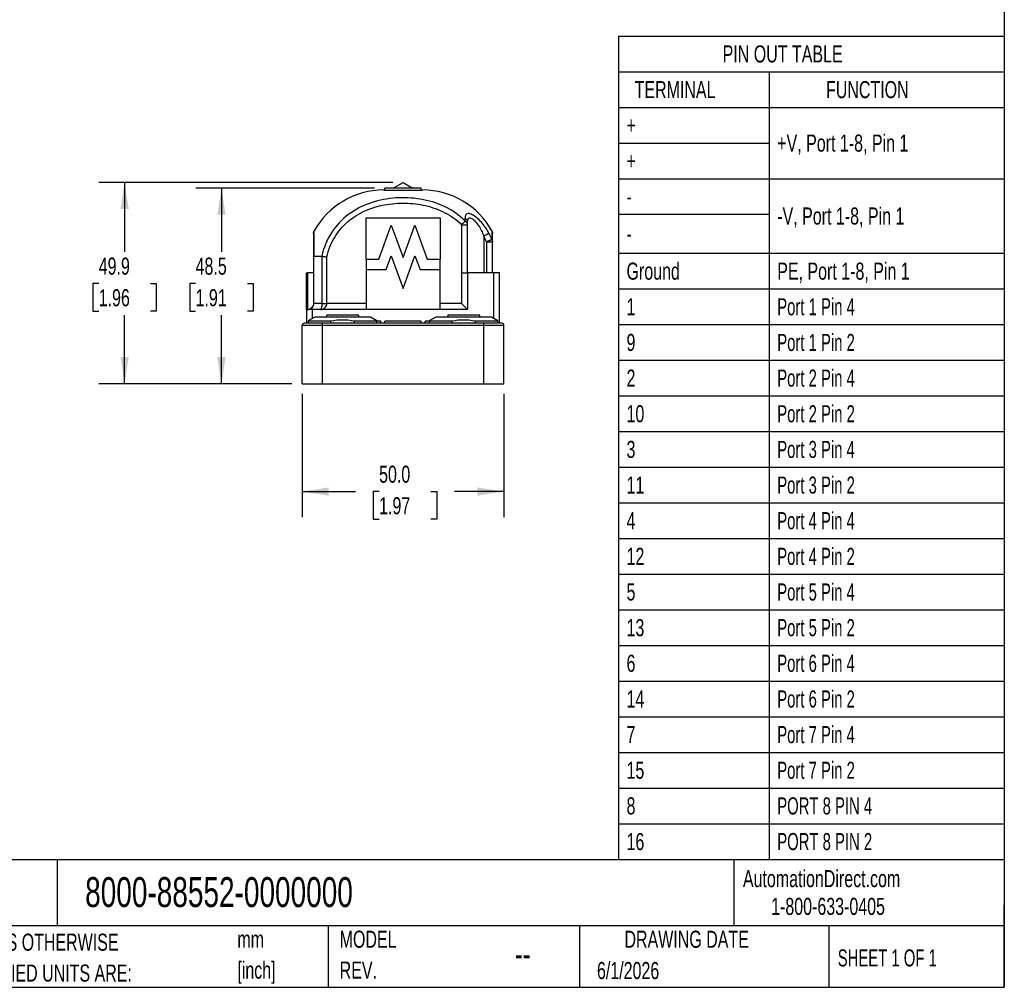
# Model space of a CAD drawing. Header units: millimetres. Extents: x 13 to 546, y 13 to 419.
# Tile 4 of 11: x 302 to 546, y 13 to 252. Entities that reach past the tile are written whole.
import ezdxf

# ---------------------------------------------------------------- set-up
doc = ezdxf.new("R2010")
doc.units = ezdxf.units.MM
doc.header["$LTSCALE"] = 2
doc.linetypes.add('SLD-Solid', pattern=[0])
doc.layers.add('DIMENSIONS', color=140, linetype='SLD-Solid', lineweight=25)
doc.layers.add('TEXT', color=140, linetype='SLD-Solid', lineweight=25)
doc.styles.add('SLDTEXTSTYLE0', font='TXT', dxfattribs={"width": 0.7})
doc.styles.add('SLDTEXTSTYLE1', font='TXT', dxfattribs={"width": 0.65})
doc.dimstyles.new('SLDDIMSTYLE0', dxfattribs={"dimtxt": 4.316016, "dimasz": 6.604, "dimexe": 0, "dimexo": 0.0625, "dimgap": 1.079004, "dimtad": 0, "dimtih": 1, "dimtoh": 1, "dimdec": 1, "dimrnd": 1e-09, "dimzin": 4, "dimdsep": 46, "dimtxsty": 'SLDTEXTSTYLE0', "dimsah": 1, "dimcen": 0.09, "dimadec": 0, "dimazin": 1, "dimtfac": 1, "dimtdec": 1, "dimtofl": 0, "dimtmove": 0, "dimatfit": 3, "dimfxl": 0, "dimfrac": 2, "dimtolj": 1, "dimtzin": 12, "dimarcsym": 0})
doc.dimstyles.new('SLDDIMSTYLE2', dxfattribs={"dimtxt": 4.316016, "dimasz": 6.604, "dimexe": 0, "dimexo": 0.0625, "dimgap": 1.079004, "dimtad": 0, "dimtih": 1, "dimtoh": 1, "dimdec": 1, "dimrnd": 1e-09, "dimzin": 12, "dimdsep": 46, "dimtxsty": 'SLDTEXTSTYLE0', "dimsah": 1, "dimcen": 0.09, "dimadec": 0, "dimazin": 3, "dimtfac": 1, "dimtdec": 1, "dimtofl": 0, "dimtmove": 0, "dimatfit": 3, "dimfxl": 0, "dimfrac": 2, "dimtolj": 1, "dimtzin": 12, "dimarcsym": 0})

# ---------------------------------------------------------------- blocks, each defined once
blk = doc.blocks.new('SW_NOTE_0')
at = {"layer": 'TEXT', "color": 0, "char_height": 4.233, "attachment_point": 1, "style": 'SLDTEXTSTYLE0'}
for s, insert in [('mm', (0, 5.46)), ('[inch]', (0, -2.19))]:
    blk.add_mtext(s, dxfattribs=dict(at, insert=insert))
blk = doc.blocks.new('SW_NOTE_0_1')
at = {"layer": 'TEXT', "color": 0, "char_height": 4.2333, "attachment_point": 1, "style": 'SLDTEXTSTYLE0'}
for s, insert in [('UNLESS OTHERWISE', (0, 5.46)), ('SPECIFIED UNITS ARE:', (0, -2.19))]:
    blk.add_mtext(s, dxfattribs=dict(at, insert=insert))
blk = doc.blocks.new('SW_NOTE_0_6')
at = {"layer": 'TEXT', "color": 0, "char_height": 4.233, "attachment_point": 1, "style": 'SLDTEXTSTYLE0'}
for s, insert in [('MODEL', (0, 5.46)), ('REV.', (0, -2.19))]:
    blk.add_mtext(s, dxfattribs=dict(at, insert=insert))
blk = doc.blocks.new('SW_TABLEANNOTATION_0')
at = {"layer": 'TEXT', "color": 0}
for p, q in [((0, 0), (0, -8.83)), ((0, 0), (37.34, 0)), ((37.34, 0), (95.59, 0)), ((95.59, 0), (95.59, -8.83)), ((0, -8.83), (0, -17.67)), ((0, -8.83), (37.34, -8.83)), ((37.34, -8.83), (37.34, -17.67)), ((37.34, -8.83), (95.59, -8.83)), ((95.59, -8.83), (95.59, -17.67)), ((0, -17.67), (0, -26.5)), ((0, -17.67), (37.34, -17.67)), ((37.34, -17.67), (37.34, -26.5)), ((37.34, -17.67), (95.59, -17.67)), ((37.34, -17.67), (95.59, -17.67)), ((95.59, -17.67), (95.59, -26.5)), ((0, -26.5), (0, -35.34)), ((0, -26.5), (37.34, -26.5)), ((37.34, -26.5), (37.34, -35.34)), ((95.59, -26.5), (95.59, -35.34)), ((0, -35.34), (0, -44.17)), ((0, -35.34), (37.34, -35.34)), ((37.34, -35.34), (37.34, -44.17)), ((37.34, -35.34), (95.59, -35.34)), ((37.34, -35.34), (95.59, -35.34)), ((95.59, -35.34), (95.59, -44.17)), ((0, -44.17), (0, -53.82)), ((0, -44.17), (37.34, -44.17)), ((37.34, -44.17), (37.34, -53.82)), ((95.59, -44.17), (95.59, -53.82)), ((0, -53.82), (0, -62.65)), ((0, -53.82), (37.34, -53.82)), ((37.34, -53.82), (37.34, -62.65)), ((37.34, -53.82), (95.59, -53.82)), ((95.59, -53.82), (95.59, -62.65)), ((0, -62.65), (0, -71.49)), ((0, -62.65), (37.34, -62.65)), ((37.34, -62.65), (37.34, -71.49)), ((37.34, -62.65), (95.59, -62.65)), ((95.59, -62.65), (95.59, -71.49)), ((0, -71.49), (0, -80.32)), ((0, -71.49), (37.34, -71.49)), ((37.34, -71.49), (37.34, -80.32)), ((37.34, -71.49), (95.59, -71.49)), ((95.59, -71.49), (95.59, -80.32)), ((0, -80.32), (0, -89.16)), ((0, -80.32), (37.34, -80.32)), ((37.34, -80.32), (37.34, -89.16)), ((37.34, -80.32), (95.59, -80.32)), ((95.59, -80.32), (95.59, -89.16)), ((0, -89.16), (0, -97.99)), ((0, -89.16), (37.34, -89.16)), ((37.34, -89.16), (37.34, -97.99)), ((37.34, -89.16), (95.59, -89.16)), ((95.59, -89.16), (95.59, -97.99)), ((0, -97.99), (0, -106.83)), ((0, -97.99), (37.34, -97.99)), ((37.34, -97.99), (37.34, -106.83)), ((37.34, -97.99), (95.59, -97.99)), ((95.59, -97.99), (95.59, -106.83)), ((0, -106.83), (0, -115.66)), ((0, -106.83), (37.34, -106.83)), ((37.34, -106.83), (37.34, -115.66)), ((37.34, -106.83), (95.59, -106.83)), ((95.59, -106.83), (95.59, -115.66)), ((0, -115.66), (0, -124.5)), ((0, -115.66), (37.34, -115.66)), ((37.34, -115.66), (37.34, -124.5)), ((37.34, -115.66), (95.59, -115.66)), ((95.59, -115.66), (95.59, -124.5)), ((0, -124.5), (0, -133.33)), ((0, -124.5), (37.34, -124.5)), ((37.34, -124.5), (37.34, -133.33)), ((37.34, -124.5), (95.59, -124.5)), ((95.59, -124.5), (95.59, -133.33)), ((0, -133.33), (0, -142.17)), ((0, -133.33), (37.34, -133.33)), ((37.34, -133.33), (37.34, -142.17)), ((37.34, -133.33), (95.59, -133.33)), ((95.59, -133.33), (95.59, -142.17)), ((0, -142.17), (0, -151)), ((0, -142.17), (37.34, -142.17)), ((37.34, -142.17), (37.34, -151)), ((37.34, -142.17), (95.59, -142.17)), ((95.59, -142.17), (95.59, -151)), ((0, -151), (0, -159.84)), ((0, -151), (37.34, -151)), ((37.34, -151), (37.34, -159.84)), ((37.34, -151), (95.59, -151)), ((95.59, -151), (95.59, -159.84)), ((0, -159.84), (0, -168.67)), ((0, -159.84), (37.34, -159.84)), ((37.34, -159.84), (37.34, -168.67)), ((37.34, -159.84), (95.59, -159.84)), ((95.59, -159.84), (95.59, -168.67)), ((0, -168.67), (0, -177.51)), ((0, -168.67), (37.34, -168.67)), ((37.34, -168.67), (37.34, -177.51)), ((37.34, -168.67), (95.59, -168.67)), ((95.59, -168.67), (95.59, -177.51)), ((0, -177.51), (0, -186.34)), ((0, -177.51), (37.34, -177.51)), ((37.34, -177.51), (37.34, -186.34)), ((37.34, -177.51), (95.59, -177.51)), ((95.59, -177.51), (95.59, -186.34)), ((0, -186.34), (0, -195.18)), ((0, -186.34), (37.34, -186.34)), ((37.34, -186.34), (37.34, -195.18)), ((37.34, -186.34), (95.59, -186.34)), ((95.59, -186.34), (95.59, -195.18)), ((0, -195.18), (0, -204.01)), ((0, -195.18), (37.34, -195.18)), ((37.34, -195.18), (37.34, -204.01)), ((37.34, -195.18), (95.59, -195.18)), ((95.59, -195.18), (95.59, -204.01)), ((0, -204.01), (37.34, -204.01)), ((37.34, -204.01), (95.59, -204.01))]:
    blk.add_line(p, q, dxfattribs=at)
at = {"layer": 'TEXT', "color": 0, "attachment_point": 1}
for s, insert, char_height, style in [('PIN OUT TABLE', (25.82, -2.31), 4.2333, 'SLDTEXTSTYLE0'), ('TERMINAL', (4, -11.15), 4.233, 'SLDTEXTSTYLE0'), ('FUNCTION', (51.43, -11.15), 4.233, 'SLDTEXTSTYLE0'), ('+', (2, -19.98), 4.23, 'SLDTEXTSTYLE0'), ('+V, Port 1-8, Pin 1', (39.34, -24.4), 4.2333, 'SLDTEXTSTYLE0'), ('+', (2, -28.82), 4.23, 'SLDTEXTSTYLE0'), ('-', (2, -37.65), 4.23, 'SLDTEXTSTYLE0'), ('-V, Port 1-8, Pin 1', (39.34, -42.47), 4.2333, 'SLDTEXTSTYLE0'), ('-', (2, -46.89), 4.23, 'SLDTEXTSTYLE0'), ('Ground', (2, -56.13), 4.233, 'SLDTEXTSTYLE0'), ('PE, Port 1-8, Pin 1', (39.34, -56.13), 4.2333, 'SLDTEXTSTYLE0'), ('1', (2, -64.96), 4.23, 'SLDTEXTSTYLE0'), ('Port 1 Pin 4', (39.34, -64.96), 4.2333, 'SLDTEXTSTYLE1'), ('9', (2, -73.8), 4.23, 'SLDTEXTSTYLE0'), ('Port 1 Pin 2', (39.34, -73.8), 4.2333, 'SLDTEXTSTYLE1'), ('2', (2, -82.63), 4.23, 'SLDTEXTSTYLE0'), ('Port 2 Pin 4', (39.34, -82.63), 4.2333, 'SLDTEXTSTYLE1'), ('10', (2, -91.47), 4.233, 'SLDTEXTSTYLE0'), ('Port 2 Pin 2', (39.34, -91.47), 4.2333, 'SLDTEXTSTYLE1'), ('3', (2, -100.3), 4.23, 'SLDTEXTSTYLE0'), ('Port 3 Pin 4', (39.34, -100.3), 4.2333, 'SLDTEXTSTYLE1'), ('11', (2, -109.14), 4.233, 'SLDTEXTSTYLE0'), ('Port 3 Pin 2', (39.34, -109.14), 4.2333, 'SLDTEXTSTYLE1'), ('4', (2, -117.97), 4.23, 'SLDTEXTSTYLE0'), ('Port 4 Pin 4', (39.34, -117.97), 4.2333, 'SLDTEXTSTYLE1'), ('12', (2, -126.81), 4.233, 'SLDTEXTSTYLE0'), ('Port 4 Pin 2', (39.34, -126.81), 4.2333, 'SLDTEXTSTYLE1'), ('5', (2, -135.64), 4.23, 'SLDTEXTSTYLE0'), ('Port 5 Pin 4', (39.34, -135.64), 4.2333, 'SLDTEXTSTYLE1'), ('13', (2, -144.48), 4.233, 'SLDTEXTSTYLE0'), ('Port 5 Pin 2', (39.34, -144.48), 4.2333, 'SLDTEXTSTYLE1'), ('6', (2, -153.31), 4.23, 'SLDTEXTSTYLE0'), ('Port 6 Pin 4', (39.34, -153.31), 4.2333, 'SLDTEXTSTYLE1'), ('14', (2, -162.15), 4.233, 'SLDTEXTSTYLE0'), ('Port 6 Pin 2', (39.34, -162.15), 4.2333, 'SLDTEXTSTYLE1'), ('Port 7 Pin 4', (39.34, -170.98), 4.2333, 'SLDTEXTSTYLE1'), ('7', (2, -170.98), 4.23, 'SLDTEXTSTYLE0'), ('15', (2, -179.82), 4.233, 'SLDTEXTSTYLE0'), ('Port 7 Pin 2', (39.34, -179.82), 4.2333, 'SLDTEXTSTYLE1'), ('8', (2, -188.65), 4.23, 'SLDTEXTSTYLE0'), ('PORT 8 PIN 4', (39.34, -188.65), 4.2333, 'SLDTEXTSTYLE1'), ('16', (2, -197.49), 4.233, 'SLDTEXTSTYLE0'), ('PORT 8 PIN 2', (39.34, -197.49), 4.2333, 'SLDTEXTSTYLE1')]:
    blk.add_mtext(s, dxfattribs=dict(at, insert=insert, char_height=char_height, style=style))
blk = doc.blocks.new('_D_3')
at = {"layer": 'DIMENSIONS'}
for p, q in [((372.19, 159.73), (372.19, 129.2)), ((422.19, 159.73), (422.19, 129.2)), ((372.19, 135.55), (385.4, 135.55)), ((391.25, 135.55), (389.8, 135.55)), ((389.8, 135.55), (389.8, 128.69)), ((404.07, 135.55), (405.52, 135.55)), ((405.52, 135.55), (405.52, 128.69)), ((422.19, 135.55), (409.92, 135.55)), ((389.8, 128.69), (391.25, 128.69)), ((405.52, 128.69), (404.07, 128.69))]:
    blk.add_line(p, q, dxfattribs=at)
for points in [[(372.19, 135.55), (378.79, 134.53), (378.79, 136.57)], [(422.19, 135.55), (415.59, 136.57), (415.59, 134.53)]]:
    blk.add_solid(points, dxfattribs=at)
at = {"layer": 'DIMENSIONS', "char_height": 4.233, "attachment_point": 1, "style": 'SLDTEXTSTYLE0'}
for s, insert in [('50.0', (391.25, 141.97)), ('1.97', (391.25, 134.15))]:
    blk.add_mtext(s, dxfattribs=dict(at, insert=insert))
blk = doc.blocks.new('_D_4')
at = {"layer": 'DIMENSIONS'}
for p, q in [((390.14, 210.77), (345.84, 210.77)), ((352.19, 210.77), (352.19, 194.93)), ((345.78, 187.11), (344.33, 187.11)), ((344.33, 187.11), (344.33, 180.25)), ((358.6, 187.11), (360.05, 187.11)), ((360.05, 187.11), (360.05, 180.25)), ((344.33, 180.25), (345.78, 180.25)), ((352.19, 162.27), (352.19, 179.28)), ((360.05, 180.25), (358.6, 180.25)), ((369.65, 162.27), (345.84, 162.27))]:
    blk.add_line(p, q, dxfattribs=at)
for points in [[(352.19, 210.77), (351.17, 204.17), (353.21, 204.17)], [(352.19, 162.27), (353.21, 168.88), (351.17, 168.88)]]:
    blk.add_solid(points, dxfattribs=at)
at = {"layer": 'DIMENSIONS', "char_height": 4.233, "attachment_point": 1, "style": 'SLDTEXTSTYLE0'}
for s, insert in [('48.5', (345.78, 193.53)), ('1.91', (345.78, 185.7))]:
    blk.add_mtext(s, dxfattribs=dict(at, insert=insert))
blk = doc.blocks.new('_D_5')
at = {"layer": 'DIMENSIONS'}
for p, q in [((394.64, 212.17), (321.84, 212.17)), ((328.19, 212.17), (328.19, 194.93)), ((321.78, 187.11), (320.33, 187.11)), ((320.33, 187.11), (320.33, 180.25)), ((334.6, 187.11), (336.05, 187.11)), ((336.05, 187.11), (336.05, 180.25)), ((320.33, 180.25), (321.78, 180.25)), ((328.19, 162.27), (328.19, 179.28)), ((336.05, 180.25), (334.6, 180.25)), ((369.65, 162.27), (321.84, 162.27))]:
    blk.add_line(p, q, dxfattribs=at)
for points in [[(328.19, 212.17), (327.17, 205.56), (329.21, 205.56)], [(328.19, 162.27), (329.21, 168.88), (327.17, 168.88)]]:
    blk.add_solid(points, dxfattribs=at)
at = {"layer": 'DIMENSIONS', "char_height": 4.233, "attachment_point": 1, "style": 'SLDTEXTSTYLE0'}
for s, insert in [('49.9', (321.78, 193.53)), ('1.96', (321.78, 185.7))]:
    blk.add_mtext(s, dxfattribs=dict(at, insert=insert))

msp = doc.modelspace()

# ---------------------------------------------------------------- linework, layer by layer
for p, q in [((392.38, 210.27), (401.98, 210.27)), ((392.68, 210.27), (392.68, 210.77)), ((401.68, 210.77), (392.68, 210.77)), ((394.77, 210.77), (397.18, 212.17)), ((397.18, 212.17), (399.59, 210.77)), ((401.68, 210.27), (401.68, 210.77)), ((388.01, 203.38), (406.35, 203.38)), ((388.01, 193.17), (388.01, 203.38)), ((406.35, 203.38), (406.35, 193.17)), ((391.21, 193.17), (394.27, 201.59)), ((394.27, 201.59), (397.18, 193.56)), ((397.18, 193.56), (400.1, 201.59)), ((400.1, 201.59), (403.15, 193.17)), ((411.68, 201.67), (411.68, 189.77)), ((411.68, 201.67), (413.18, 201.67)), ((413.18, 201.67), (413.18, 202.31)), ((413.18, 189.77), (413.18, 201.67)), ((417.18, 198.89), (417.18, 189.77)), ((417.88, 197.43), (417.88, 189.77)), ((417.88, 197.43), (419.38, 197.43)), ((419.38, 189.77), (419.38, 197.43)), ((374.98, 193.71), (374.98, 182.17)), ((375.11, 182.17), (375.11, 193.83)), ((377.04, 193.84), (375.13, 193.84)), ((377.05, 193.84), (377.05, 182.17)), ((378.3, 182.17), (378.3, 193.71)), ((388.01, 193.17), (391.21, 193.17)), ((388.01, 193.17), (388.01, 190.54)), ((392.98, 190.54), (394.23, 193.98)), ((394.23, 193.98), (397.18, 185.87)), ((397.18, 185.87), (400.13, 193.98)), ((400.13, 193.98), (401.38, 190.54)), ((403.15, 193.17), (406.35, 193.17)), ((406.35, 190.54), (406.35, 193.17)), ((388.01, 190.54), (388.01, 180.67)), ((388.01, 190.54), (392.98, 190.54)), ((401.38, 190.54), (406.35, 190.54)), ((406.35, 180.67), (406.35, 190.54)), ((373.28, 189.77), (373.48, 189.77)), ((373.28, 180.67), (373.28, 189.77)), ((373.48, 189.77), (373.48, 180.67)), ((374.98, 189.77), (373.48, 189.77)), ((411.68, 189.77), (411.68, 182.17)), ((411.68, 189.77), (413.18, 189.77)), ((413.18, 189.77), (413.18, 180.67)), ((419.58, 189.77), (413.18, 189.77)), ((421.08, 189.77), (419.58, 189.77)), ((419.58, 189.77), (419.58, 178.49)), ((421.08, 177.27), (421.08, 189.77)), ((373.28, 180.67), (373.28, 177.27)), ((374.78, 180.67), (373.28, 180.67)), ((413.18, 180.67), (374.78, 180.67)), ((374.78, 178.48), (374.78, 180.67)), ((377.05, 182.17), (375.11, 182.17)), ((388.01, 182.17), (378.3, 182.17)), ((411.68, 182.17), (406.35, 182.17)), ((411.68, 182.17), (413.18, 180.67)), ((375.29, 178.77), (373.69, 177.85)), ((389.09, 178.77), (375.29, 178.77)), ((378.27, 179.27), (378.09, 178.77)), ((386.11, 179.27), (378.27, 179.27)), ((386.29, 178.77), (386.11, 179.27)), ((390.69, 177.85), (389.09, 178.77)), ((405.29, 178.77), (403.69, 177.85)), ((419.09, 178.77), (405.29, 178.77)), ((416.11, 179.27), (408.32, 179.27)), ((416.29, 178.77), (416.11, 179.27)), ((420.69, 177.85), (419.09, 178.77)), ((372.19, 162.27), (372.19, 176.77)), ((372.19, 176.77), (377.19, 176.77)), ((377.19, 177.27), (372.69, 177.27)), ((373.69, 177.85), (373.69, 177.27)), ((373.69, 177.85), (379.32, 177.85)), ((377.19, 176.77), (377.19, 177.27)), ((417.19, 177.27), (377.19, 177.27)), ((377.19, 176.77), (417.19, 176.77)), ((377.19, 162.27), (377.19, 176.77)), ((379.32, 177.27), (379.32, 177.85)), ((385.06, 177.85), (390.69, 177.85)), ((385.06, 177.85), (385.06, 177.27)), ((390.69, 177.27), (390.69, 177.85)), ((391.69, 177.77), (390.69, 177.77)), ((391.69, 177.27), (391.69, 177.77)), ((392.69, 177.27), (392.69, 177.77)), ((401.69, 177.77), (392.69, 177.77)), ((401.69, 177.27), (401.69, 177.77)), ((402.69, 177.27), (402.69, 177.77)), ((403.69, 177.77), (402.69, 177.77)), ((403.69, 177.85), (403.69, 177.27)), ((403.69, 177.85), (409.32, 177.85)), ((409.32, 177.27), (409.32, 177.85)), ((415.06, 177.85), (420.69, 177.85)), ((415.06, 177.85), (415.06, 177.27)), ((417.19, 176.77), (417.19, 177.27)), ((421.69, 177.27), (417.19, 177.27)), ((417.19, 162.27), (417.19, 176.77)), ((417.19, 176.77), (422.19, 176.77)), ((420.69, 177.27), (420.69, 177.85)), ((422.19, 162.27), (422.19, 176.77)), ((372.19, 162.27), (377.19, 162.27)), ((377.19, 162.27), (417.19, 162.27)), ((417.19, 162.27), (422.19, 162.27))]:
    msp.add_line(p, q)
for centre, radius, start, end in [((392.38, 190.61), 19.67, 90, 151.0694), ((401.98, 190.61), 19.67, 28.9306, 90), ((401.7, 190.57), 17.57, 22.957, 28.2412), ((372.69, 176.77), 0.5, 90, 180), ((421.69, 176.77), 0.5, 0, 90)]:
    msp.add_arc(centre, radius, start, end)
for centre, major_axis, ratio, start_param, end_param in [((412.5, 196.92), (-0.02, 9.72), 0.011876, 5.333765, 5.42453), ((376.91, 191.25), (0.14, 2.58), 0.177315, 6.274929, 6.292467)]:
    msp.add_ellipse(centre, major_axis=major_axis, ratio=ratio, start_param=start_param, end_param=end_param)
for points in [[(412.58, 202.58), (411.09, 204.06), (407.54, 206.5), (401.52, 208.26), (395.37, 208.53), (389.25, 207.43), (383.54, 204.57), (379.1, 199.91), (377.46, 195.91), (377.04, 193.84)], [(411.68, 201.67), (411.86, 201.85), (412.22, 202.22), (412.49, 202.49), (412.58, 202.58)], [(413.18, 202.31), (413.18, 202.68), (412.95, 203.05), (412.57, 203.28)], [(374.98, 199.39), (374.98, 199.65), (375.05, 199.9), (375.17, 200.12)], [(419.19, 200.12), (419.19, 200.12), (419.2, 199.4), (419.21, 197.99)], [(419.19, 200.12), (419.32, 199.9), (419.38, 199.65), (419.38, 199.39)], [(419.21, 197.99), (418.98, 198.53), (418.73, 199.06), (418.45, 199.57)], [(419.21, 197.99), (419.32, 197.82), (419.38, 197.62), (419.38, 197.43)], [(419.38, 197.43), (419.38, 198.73), (419.38, 199.39), (419.38, 199.39)], [(374.98, 193.71), (374.98, 193.75), (375.03, 193.79), (375.11, 193.83)], [(375.11, 193.83), (375.12, 193.84), (375.13, 193.84), (375.13, 193.84)], [(374.98, 182.17), (374.98, 182.17), (375.03, 182.17), (375.11, 182.17)], [(379.32, 177.85), (380.34, 178.05), (381.26, 178.14), (382.19, 178.14)], [(382.19, 178.14), (383.12, 178.14), (384.05, 178.05), (385.06, 177.85)], [(408.32, 179.27), (408.26, 179.11), (408.2, 178.94), (408.13, 178.77)], [(409.32, 177.85), (410.34, 178.05), (411.26, 178.14), (412.19, 178.14)], [(412.19, 178.14), (413.12, 178.14), (414.05, 178.05), (415.06, 177.85)]]:
    msp.add_open_spline(points, degree=3)
for points, knots in [([(378.3, 193.71), (378.65, 195.38), (379.28, 196.99), (381.03, 199.93), (382.15, 201.25), (384.73, 203.49), (386.19, 204.41), (388.53, 205.46), (389.33, 205.76), (390.96, 206.26), (392.61, 206.65), (394.3, 206.87), (396, 207), (396.85, 207.02), (399.4, 206.98), (401.09, 206.78), (404.4, 206.02), (406.02, 205.45), (409.05, 203.87), (410.47, 202.86), (411.68, 201.67)], [0, 0, 0, 0, 0.125, 0.125, 0.25, 0.25, 0.375, 0.375, 0.4375, 0.4375, 0.5, 0.5625, 0.5625, 0.625, 0.625, 0.75, 0.75, 0.875, 0.875, 1, 1, 1, 1]), ([(418.45, 199.57), (417.93, 200.55), (416.98, 201.95), (415.46, 203.44), (414.27, 204.25), (413.24, 204.54), (412.66, 204.18), (412.57, 203.61), (412.57, 203.28)], [-1.073342, -1.073342, -1.073342, -1.073342, -0.766673, -0.613338, -0.460004, -0.306669, -0.153335, 0, 0, 0, 0]), ([(413.18, 201.67), (413.18, 201.7), (413.18, 201.77), (413.16, 201.86), (413.14, 201.94), (413.11, 202.01), (413.08, 202.07), (413.05, 202.13), (413, 202.22), (412.9, 202.34), (412.75, 202.48), (412.63, 202.55), (412.58, 202.58)], [0, 0, 0, 0, 0.092805, 0.178557, 0.25717, 0.328614, 0.392901, 0.450075, 0.500205, 0.68403, 0.85045, 1, 1, 1, 1]), ([(413.18, 202.31), (413.18, 202.62), (413.25, 203.15), (413.65, 203.48), (414.35, 203.21), (415.16, 202.46), (416.19, 201.08), (416.83, 199.79), (417.18, 198.89)], [-1.073342, -1.073342, -1.073342, -1.073342, -0.920007, -0.766673, -0.613338, -0.460004, -0.306669, 0, 0, 0, 0]), ([(375.13, 193.84), (375.14, 195.52), (375.15, 198.89), (375.17, 200.12), (375.17, 200.12)], [-7.03455, -7.03455, -7.03455, -7.03455, -6.535823, -5.870855, -5.870855, -5.870855, -5.870855]), ([(374.98, 199.39), (374.98, 199.39), (374.98, 198.91), (374.98, 197.45), (374.98, 196.84), (374.98, 195.42), (374.98, 194.6), (374.98, 193.71)], [0, 0, 0, 0, 0.5, 0.5, 0.75, 0.75, 1, 1, 1, 1]), ([(417.18, 198.89), (417.43, 199.02), (418, 199.33), (418.37, 199.53), (418.45, 199.57)], [0, 0, 0, 0, 0.428571, 1, 1, 1, 1]), ([(419.21, 197.99), (419.2, 197.99), (419.18, 197.98), (419.14, 197.96), (419.09, 197.94), (419.03, 197.92), (418.97, 197.89), (418.89, 197.86), (418.81, 197.82), (418.71, 197.78), (418.6, 197.73), (418.46, 197.67), (418.3, 197.6), (418.1, 197.52), (417.96, 197.46), (417.88, 197.43)], [0, 0, 0, 0, 0.058193, 0.117439, 0.177839, 0.239489, 0.302474, 0.366868, 0.432735, 0.500124, 0.573698, 0.66037, 0.760308, 0.87356, 1, 1, 1, 1]), ([(377.05, 193.84), (377.07, 193.83), (377.11, 193.83), (377.18, 193.82), (377.23, 193.82), (377.29, 193.81), (377.37, 193.8), (377.49, 193.79), (377.64, 193.78), (377.8, 193.76), (377.97, 193.74), (378.13, 193.72), (378.25, 193.71), (378.3, 193.71)], [0, 0, 0, 0, 0.0755914, 0.1425345, 0.2008284, 0.2504692, 0.2914555, 0.4248326, 0.5425897, 0.6568879, 0.7712559, 0.8930217, 1, 1, 1, 1]), ([(373.48, 180.67), (373.48, 180.67), (373.49, 180.67), (373.82, 180.67), (374.32, 180.83), (374.94, 181.38), (375.11, 181.86), (375.11, 182.17)], [-0.4738494, -0.4738494, -0.4738494, -0.4738494, -0.4724868, -0.4724868, -0.2834921, -0.1889947, 0, 0, 0, 0]), ([(374.98, 182.17), (374.98, 181.86), (374.82, 181.38), (374.26, 180.83), (373.8, 180.67), (373.48, 180.67), (373.48, 180.67), (373.48, 180.67)], [-0.4738494, -0.4738494, -0.4738494, -0.4738494, -0.2848547, -0.1903574, -0.0013627, -0.0013627, 0, 0, 0, 0]), ([(376.76, 180.67), (376.76, 180.67), (376.76, 180.67), (377.05, 180.67), (377.5, 180.81), (378.11, 181.35), (378.3, 181.84), (378.3, 182.17)], [-0.4974177, -0.4974177, -0.4974177, -0.4974177, -0.4964885, -0.4964885, -0.2975214, -0.1980378, 0.0009293, 0.0009293, 0.0009293, 0.0009293]), ([(377.05, 182.17), (377.05, 181.84), (377.02, 181.35), (376.9, 180.81), (376.82, 180.67), (376.76, 180.67), (376.76, 180.67), (376.76, 180.67)], [-0.4974177, -0.4974177, -0.4974177, -0.4974177, -0.2984506, -0.1989671, 0, 0, 0.0009293, 0.0009293, 0.0009293, 0.0009293]), ([(377.05, 182.17), (377.19, 182.17), (377.37, 182.17), (377.81, 182.17), (378.05, 182.17), (378.3, 182.17)], [0, 0, 0, 0, 0.5, 0.5, 1, 1, 1, 1])]:
    msp.add_open_spline(points, degree=3, knots=knots)
at = {"layer": 'TEXT'}
for p, q in [((546.1, 419.1), (546.1, 12.7)), ((546.1, 44.25), (12.7, 44.25)), ((311.52, 44.25), (311.52, 27.94)), ((479.15, 44.25), (479.15, 27.94)), ((546.1, 12.7), (546.1, 33.02)), ((546.1, 27.94), (12.7, 27.94)), ((378.6, 27.94), (378.6, 12.7)), ((440.93, 27.94), (440.93, 12.7)), ((502.7, 27.94), (502.7, 12.7)), ((12.7, 12.7), (546.1, 12.7))]:
    msp.add_line(p, q, dxfattribs=at)

# ---------------------------------------------------------------- block references
for name, p in [('SW_TABLEANNOTATION_0', (450.55, 248.42)), ('SW_NOTE_0_1', (285.74, 20.54)), ('SW_NOTE_0', (356.13, 21.27)), ('SW_NOTE_0_6', (381.47, 21.27))]:
    msp.add_blockref(name, p, dxfattribs=at)

# ---------------------------------------------------------------- texts
for s, insert, char_height, attachment_point, style in [('AutomationDirect.com', (481.39, 41.75), 4.2333, 1, 'SLDTEXTSTYLE0'), ('8000-88552-0000000', (318.42, 40), 7.4083, 1, 'SLDTEXTSTYLE0'), ('1-800-633-0405', (488.38, 34.87), 4.2333, 1, 'SLDTEXTSTYLE0'), ('DRAWING DATE', (467.45, 26.73), 4.2333, 2, 'SLDTEXTSTYLE0'), ('SHEET 1 OF 1', (504.88, 22.1), 4.2333, 1, 'SLDTEXTSTYLE1'), ('--', (424.86, 24.15), 6.35, 1, 'SLDTEXTSTYLE0'), ('6/1/2026', (445.23, 18.98), 4.233, 1, 'SLDTEXTSTYLE0')]:
    msp.add_mtext(s, dxfattribs=dict(at, insert=insert, char_height=char_height, attachment_point=attachment_point, style=style))

# ---------------------------------------------------------------- dimensions: what is measured, and where the dimension line sits
at = {"layer": 'DIMENSIONS'}
for base, p1, p2, picture, middle in [((328.19, 162.27), (397.18, 212.17), (372.19, 162.27), '_D_5', (328.19, 187.11)), ((352.19, 210.77), (372.19, 162.27), (392.68, 210.77), '_D_4', (352.19, 187.11))]:
    dim = msp.add_linear_dim(base=base, p1=p1, p2=p2, angle=90, dimstyle='SLDDIMSTYLE2', dxfattribs=at)
    dim.commit()
    dim.dimension.update_dxf_attribs({"geometry": picture, "text_midpoint": middle, "dimtype": 160})
dim = msp.add_linear_dim(base=(422.19, 135.55), p1=(372.19, 162.27), p2=(422.19, 162.27), dimstyle='SLDDIMSTYLE0', dxfattribs=at)
dim.commit()
dim.dimension.update_dxf_attribs({"geometry": '_D_3', "text_midpoint": (397.66, 135.55), "dimtype": 160})

doc.saveas('drawing.dxf')
